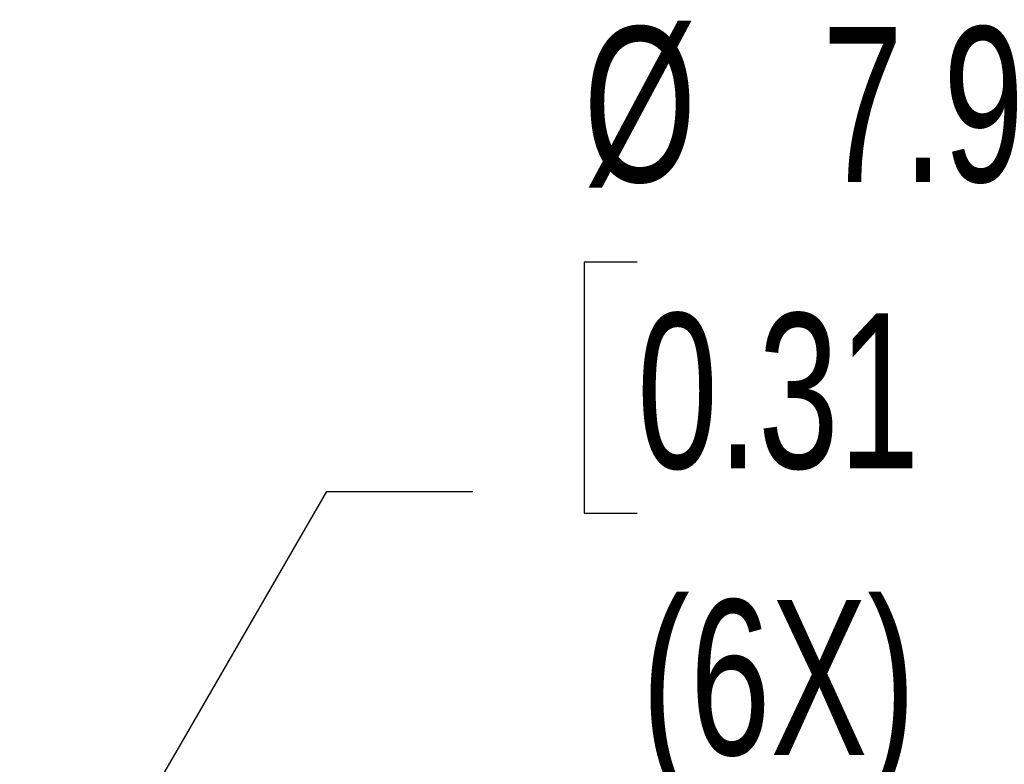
# Model space of a CAD drawing. Header units: millimetres. Extents: x 0 to 1956, y 0 to 1511.
# Tile 21 of 32: x 1465 to 1559, y 798 to 869. Entities that reach past the tile are written whole.
import ezdxf

# ---------------------------------------------------------------- set-up
doc = ezdxf.new("R2010")
doc.units = ezdxf.units.MM
doc.header["$LTSCALE"] = 7
doc.layers.add('DIMENSIONS', color=140, linetype='Continuous', lineweight=25)
doc.styles.add('SLDTEXTSTYLE0', font='TXT', dxfattribs={"width": 0.7})
doc.dimstyles.new('SLDDIMSTYLE3', dxfattribs={"dimtxt": 15.106055, "dimasz": 23.114, "dimexe": 0, "dimexo": 0.0625, "dimgap": 3.776514, "dimtad": 0, "dimtih": 1, "dimtoh": 1, "dimdec": 1, "dimrnd": 1e-09, "dimzin": 12, "dimdsep": 46, "dimtxsty": 'SLDTEXTSTYLE0', "dimsah": 1, "dimcen": 0, "dimadec": 0, "dimazin": 3, "dimtfac": 1, "dimtdec": 1, "dimtofl": 0, "dimtmove": 0, "dimatfit": 3, "dimfxl": 0, "dimfrac": 2, "dimtolj": 1, "dimtzin": 12, "dimarcsym": 0})

# ---------------------------------------------------------------- blocks, each defined once
blk = doc.blocks.new('_D_3')
at = {"layer": 'DIMENSIONS'}
for p, q in [((1524.011, 846.135), (1518.938, 846.135)), ((1518.938, 846.135), (1518.938, 822.127)), ((1568.9, 846.135), (1573.972, 846.135)), ((1573.972, 846.135), (1573.972, 822.127)), ((1448.956, 745.572), (1494.351, 824.199)), ((1494.351, 824.199), (1508.309, 824.199)), ((1518.938, 822.127), (1524.011, 822.127)), ((1573.972, 822.127), (1568.9, 822.127))]:
    blk.add_line(p, q, dxfattribs=at)
blk.add_solid([(1448.956, 745.572), (1463.593, 763.811), (1457.434, 767.367)], dxfattribs=at)
at = {"layer": 'DIMENSIONS', "char_height": 14.8167, "attachment_point": 1, "style": 'SLDTEXTSTYLE0'}
for s, insert in [('%%c', (1518.89, 868.617)), ('7.9', (1541.698, 868.617)), ('0.31', (1524.011, 841.227)), ('(6X)', (1524.436, 813.836))]:
    blk.add_mtext(s, dxfattribs=dict(at, insert=insert))

msp = doc.modelspace()

# ---------------------------------------------------------------- dimensions: what is measured, and where the dimension line sits
at = {"layer": 'DIMENSIONS'}
dim = msp.add_diameter_dim_2p(p1=(1444.994, 738.709), p2=(1448.956, 745.572), text='<>\\P(6X)', dimstyle='SLDDIMSTYLE3', dxfattribs=at)
dim.commit()
dim.dimension.update_dxf_attribs({"geometry": '_D_3', "text_midpoint": (1546.455, 832.005), "dimtype": 163})

doc.saveas('drawing.dxf')
